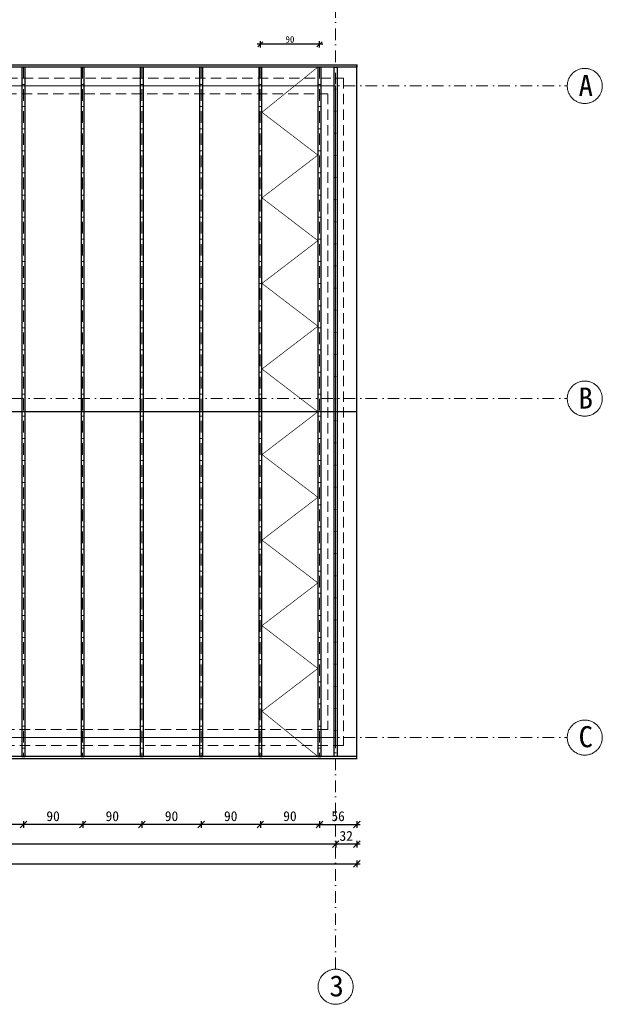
# Model space of a CAD drawing. Header units: millimetres. Extents: x -6343 to 9945, y -9929 to 237.
# Tile 14 of 43: x -3917 to -3032, y -8339 to -6843. Entities that reach past the tile are written whole.
import ezdxf

# ---------------------------------------------------------------- set-up
doc = ezdxf.new("R2010")
doc.units = ezdxf.units.MM
doc.linetypes.add('HIDDEN2', pattern=[4.7625, 3.175, -1.5875])
doc.linetypes.add('Kreski i kropki', pattern=[335.138881, 176.388884, -88.194442, 0, -70.555556])
for name, color, linetype, lineweight in [('_k_drewno', 2, 'Continuous', 25), ('_k_osie', 142, 'Kreski i kropki', 13), ('_k_wymiar', 7, 'Continuous', 9), ('_k_zarys', 7, 'HIDDEN2', 20)]:
    doc.layers.add(name, color=color, linetype=linetype, lineweight=lineweight)
doc.layers.add('_k_niewidoczna', color=72, linetype='Continuous', lineweight=9, plot=False)
doc.styles.add('GENERATED_STYLE_1', font='MS Gothic.ttf')
doc.styles.add('GENERATED_STYLE_2', font='MS Gothic.ttf')
doc.dimstyles.new('1 - 50   (cm)', dxfattribs={"dimscale": 5, "dimtxt": 2, "dimasz": 1.6, "dimexe": 1, "dimexo": 1, "dimgap": 0.5, "dimtad": 1, "dimdec": 0, "dimzin": 12, "dimdsep": 46, "dimtxsty": 'GENERATED_STYLE_1', "dimblk1": 'OBLIQUE', "dimblk2": 'OBLIQUE', "dimsah": 1, "dimcen": 0, "dimdle": 1, "dimclrd": 256, "dimclre": 256, "dimclrt": 4, "dimazin": 0, "dimtfac": 0.75, "dimtdec": 0, "dimtix": 1, "dimtmove": 1, "dimatfit": 3, "dimldrblk": 'OBLIQUE', "dimfxl": 1, "dimfxlon": 1, "dimtvp": 0.75, "dimtolj": 1, "dimtzin": 0, "dimarcsym": 0})
doc.dimstyles.new('1-100 (20cm)', dxfattribs={"dimscale": 5, "dimtxt": 3, "dimasz": 2, "dimexe": 1, "dimexo": 1, "dimgap": 1, "dimtad": 1, "dimdec": 0, "dimzin": 12, "dimdsep": 46, "dimtxsty": 'GENERATED_STYLE_1', "dimblk1": 'OBLIQUE', "dimblk2": 'OBLIQUE', "dimsah": 1, "dimcen": 0, "dimdle": 1, "dimclrd": 256, "dimclre": 256, "dimclrt": 4, "dimazin": 0, "dimtfac": 0.75, "dimtdec": 0, "dimtix": 1, "dimtmove": 1, "dimatfit": 3, "dimldrblk": 'OBLIQUE', "dimfxl": 1, "dimfxlon": 1, "dimtvp": 0.75, "dimtolj": 1, "dimtzin": 0, "dimarcsym": 0})

# ---------------------------------------------------------------- blocks, each defined once
blk = doc.blocks.new('_OBLIQUE')
at = {"color": 0, "linetype": 'ByBlock'}
blk.add_line((-0.5, -0.5), (0.5, 0.5), dxfattribs=at)
blk = doc.blocks.new('*D183')
at = {"layer": '_k_wymiar', "lineweight": -2, "transparency": 16777216}
for p, q in [((-3461.3, -8061.2), (-3461.3, -8071.2)), ((-3404.8, -8061.2), (-3404.8, -8071.2)), ((-3466.3, -8066.2), (-3399.8, -8066.2))]:
    blk.add_line(p, q, dxfattribs=at)
at = {"layer": 'Defpoints', "color": 0, "transparency": 16777216}
for p in [(-3461.3, -7963), (-3404.8, -7966.2), (-3404.8, -8066.2)]:
    blk.add_point(p, dxfattribs=at)
at = {"layer": '_k_wymiar', "lineweight": -2, "transparency": 16777216, "xscale": 10, "yscale": 10, "zscale": 10, "rotation": 180}
blk.add_blockref('_OBLIQUE', (-3461.3, -8066.2), dxfattribs=at)
at = {"layer": '_k_wymiar', "lineweight": -2, "transparency": 16777216, "xscale": 10, "yscale": 10, "zscale": 10}
blk.add_blockref('_OBLIQUE', (-3404.8, -8066.2), dxfattribs=at)
at = {"layer": '_k_wymiar', "color": 4, "transparency": 16777216, "insert": (-3433.1, -8053.7), "char_height": 15, "attachment_point": 5, "style": 'GENERATED_STYLE_1'}
blk.add_mtext('\\A1;56', dxfattribs=at)
blk = doc.blocks.new('*D184')
at = {"layer": '_k_wymiar', "lineweight": -2, "transparency": 16777216}
for p, q in [((-3436.8, -8091.2), (-3436.8, -8101.2)), ((-3404.8, -8091.2), (-3404.8, -8101.2)), ((-3399.8, -8096.2), (-3441.8, -8096.2))]:
    blk.add_line(p, q, dxfattribs=at)
at = {"layer": 'Defpoints', "color": 0, "transparency": 16777216}
for p in [(-3436.8, -7934.2), (-3404.8, -7966.2), (-3436.8, -8096.2)]:
    blk.add_point(p, dxfattribs=at)
at = {"layer": '_k_wymiar', "lineweight": -2, "transparency": 16777216, "xscale": 10, "yscale": 10, "zscale": 10, "rotation": 180}
blk.add_blockref('_OBLIQUE', (-3436.8, -8096.2), dxfattribs=at)
at = {"layer": '_k_wymiar', "lineweight": -2, "transparency": 16777216, "xscale": 10, "yscale": 10, "zscale": 10}
blk.add_blockref('_OBLIQUE', (-3404.8, -8096.2), dxfattribs=at)
at = {"layer": '_k_wymiar', "color": 4, "transparency": 16777216, "insert": (-3420.8, -8083.7), "char_height": 15, "attachment_point": 5, "style": 'GENERATED_STYLE_1'}
blk.add_mtext('\\A1;32', dxfattribs=at)
blk = doc.blocks.new('*D185')
at = {"layer": '_k_wymiar', "lineweight": -2, "transparency": 16777216}
for p, q in [((-5257.8, -8091.2), (-5257.8, -8101.2)), ((-3436.8, -8091.2), (-3436.8, -8101.2)), ((-3431.8, -8096.2), (-5262.8, -8096.2))]:
    blk.add_line(p, q, dxfattribs=at)
at = {"layer": 'Defpoints', "color": 0, "transparency": 16777216}
for p in [(-5257.8, -7934.2), (-3436.8, -7934.2), (-5257.8, -8096.2)]:
    blk.add_point(p, dxfattribs=at)
at = {"layer": '_k_wymiar', "lineweight": -2, "transparency": 16777216, "xscale": 10, "yscale": 10, "zscale": 10, "rotation": 180}
blk.add_blockref('_OBLIQUE', (-5257.8, -8096.2), dxfattribs=at)
at = {"layer": '_k_wymiar', "lineweight": -2, "transparency": 16777216, "xscale": 10, "yscale": 10, "zscale": 10}
blk.add_blockref('_OBLIQUE', (-3436.8, -8096.2), dxfattribs=at)
at = {"layer": '_k_wymiar', "color": 4, "transparency": 16777216, "insert": (-4347.3, -8083.7), "char_height": 15, "attachment_point": 5, "style": 'GENERATED_STYLE_1'}
blk.add_mtext('\\A1;1821', dxfattribs=at)
blk = doc.blocks.new('*D132')
at = {"layer": '_k_wymiar', "lineweight": -2, "transparency": 16777216}
for p, q in [((-5289.8, -8121.2), (-5289.8, -8131.2)), ((-3404.8, -8121.2), (-3404.8, -8131.2)), ((-5294.8, -8126.2), (-3399.8, -8126.2))]:
    blk.add_line(p, q, dxfattribs=at)
at = {"layer": 'Defpoints', "color": 0, "transparency": 16777216}
for p in [(-5289.8, -7966.2), (-3404.8, -7966.2), (-3404.8, -8126.2)]:
    blk.add_point(p, dxfattribs=at)
at = {"layer": '_k_wymiar', "lineweight": -2, "transparency": 16777216, "xscale": 10, "yscale": 10, "zscale": 10, "rotation": 180}
blk.add_blockref('_OBLIQUE', (-5289.8, -8126.2), dxfattribs=at)
at = {"layer": '_k_wymiar', "lineweight": -2, "transparency": 16777216, "xscale": 10, "yscale": 10, "zscale": 10}
blk.add_blockref('_OBLIQUE', (-3404.8, -8126.2), dxfattribs=at)
at = {"layer": '_k_wymiar', "color": 4, "transparency": 16777216, "insert": (-4347.3, -8113.7), "char_height": 15, "attachment_point": 5, "style": 'GENERATED_STYLE_1'}
blk.add_mtext('\\A1;1885', dxfattribs=at)
blk = doc.blocks.new('D1')
at = {"layer": '_k_drewno'}
blk.add_lwpolyline([(0, 0), (5, 0), (5, -1047.6), (0, -1047.6)], close=True, dxfattribs=at)
at = {"layer": '_k_osie', "ltscale": 0.1}
blk.add_lwpolyline([(2.5, 0), (2.5, -1047.6)], dxfattribs=at)
blk = doc.blocks.new('*D362')
at = {"layer": '_k_drewno', "lineweight": -2, "transparency": 16777216}
for p, q in [((-3456.3, -6880.9), (-3556.3, -6880.9)), ((-3551.3, -6885.9), (-3551.3, -6875.9)), ((-3461.3, -6885.9), (-3461.3, -6875.9))]:
    blk.add_line(p, q, dxfattribs=at)
at = {"layer": 'Defpoints', "color": 0, "transparency": 16777216}
for p in [(-3551.3, -6880.9), (-3551.3, -6915.4), (-3461.3, -6915.4)]:
    blk.add_point(p, dxfattribs=at)
at = {"layer": '_k_drewno', "lineweight": -2, "transparency": 16777216, "xscale": 8, "yscale": 8, "zscale": 8, "rotation": 180}
blk.add_blockref('_OBLIQUE', (-3551.3, -6880.9), dxfattribs=at)
at = {"layer": '_k_drewno', "lineweight": -2, "transparency": 16777216, "xscale": 8, "yscale": 8, "zscale": 8}
blk.add_blockref('_OBLIQUE', (-3461.3, -6880.9), dxfattribs=at)
at = {"layer": '_k_drewno', "color": 4, "transparency": 16777216, "insert": (-3506.3, -6873.4), "char_height": 10, "attachment_point": 5, "style": 'GENERATED_STYLE_1'}
blk.add_mtext('\\A1;90', dxfattribs=at)
blk = doc.blocks.new('*D363')
at = {"layer": '_k_wymiar', "lineweight": -2, "transparency": 16777216}
for p, q in [((-3551.3, -8061.2), (-3551.3, -8071.2)), ((-3461.3, -8061.2), (-3461.3, -8071.2)), ((-3456.3, -8066.2), (-3556.3, -8066.2))]:
    blk.add_line(p, q, dxfattribs=at)
at = {"layer": 'Defpoints', "color": 0, "transparency": 16777216}
for p in [(-3551.3, -7963), (-3461.3, -7963), (-3551.3, -8066.2)]:
    blk.add_point(p, dxfattribs=at)
at = {"layer": '_k_wymiar', "lineweight": -2, "transparency": 16777216, "xscale": 10, "yscale": 10, "zscale": 10, "rotation": 180}
blk.add_blockref('_OBLIQUE', (-3551.3, -8066.2), dxfattribs=at)
at = {"layer": '_k_wymiar', "lineweight": -2, "transparency": 16777216, "xscale": 10, "yscale": 10, "zscale": 10}
blk.add_blockref('_OBLIQUE', (-3461.3, -8066.2), dxfattribs=at)
at = {"layer": '_k_wymiar', "color": 4, "transparency": 16777216, "insert": (-3506.3, -8053.7), "char_height": 15, "attachment_point": 5, "style": 'GENERATED_STYLE_1'}
blk.add_mtext('\\A1;90', dxfattribs=at)
blk = doc.blocks.new('*D364')
at = {"layer": '_k_wymiar', "lineweight": -2, "transparency": 16777216}
for p, q in [((-3641.3, -8061.2), (-3641.3, -8071.2)), ((-3551.3, -8061.2), (-3551.3, -8071.2)), ((-3546.3, -8066.2), (-3646.3, -8066.2))]:
    blk.add_line(p, q, dxfattribs=at)
at = {"layer": 'Defpoints', "color": 0, "transparency": 16777216}
for p in [(-3641.3, -7963), (-3551.3, -7963), (-3641.3, -8066.2)]:
    blk.add_point(p, dxfattribs=at)
at = {"layer": '_k_wymiar', "lineweight": -2, "transparency": 16777216, "xscale": 10, "yscale": 10, "zscale": 10, "rotation": 180}
blk.add_blockref('_OBLIQUE', (-3641.3, -8066.2), dxfattribs=at)
at = {"layer": '_k_wymiar', "lineweight": -2, "transparency": 16777216, "xscale": 10, "yscale": 10, "zscale": 10}
blk.add_blockref('_OBLIQUE', (-3551.3, -8066.2), dxfattribs=at)
at = {"layer": '_k_wymiar', "color": 4, "transparency": 16777216, "insert": (-3596.3, -8053.7), "char_height": 15, "attachment_point": 5, "style": 'GENERATED_STYLE_1'}
blk.add_mtext('\\A1;90', dxfattribs=at)
blk = doc.blocks.new('*D365')
at = {"layer": '_k_wymiar', "lineweight": -2, "transparency": 16777216}
for p, q in [((-3731.3, -8061.2), (-3731.3, -8071.2)), ((-3641.3, -8061.2), (-3641.3, -8071.2)), ((-3636.3, -8066.2), (-3736.3, -8066.2))]:
    blk.add_line(p, q, dxfattribs=at)
at = {"layer": 'Defpoints', "color": 0, "transparency": 16777216}
for p in [(-3731.3, -7963), (-3641.3, -7963), (-3731.3, -8066.2)]:
    blk.add_point(p, dxfattribs=at)
at = {"layer": '_k_wymiar', "lineweight": -2, "transparency": 16777216, "xscale": 10, "yscale": 10, "zscale": 10, "rotation": 180}
blk.add_blockref('_OBLIQUE', (-3731.3, -8066.2), dxfattribs=at)
at = {"layer": '_k_wymiar', "lineweight": -2, "transparency": 16777216, "xscale": 10, "yscale": 10, "zscale": 10}
blk.add_blockref('_OBLIQUE', (-3641.3, -8066.2), dxfattribs=at)
at = {"layer": '_k_wymiar', "color": 4, "transparency": 16777216, "insert": (-3686.3, -8053.7), "char_height": 15, "attachment_point": 5, "style": 'GENERATED_STYLE_1'}
blk.add_mtext('\\A1;90', dxfattribs=at)
blk = doc.blocks.new('*D366')
at = {"layer": '_k_wymiar', "lineweight": -2, "transparency": 16777216}
for p, q in [((-3821.3, -8061.2), (-3821.3, -8071.2)), ((-3731.3, -8061.2), (-3731.3, -8071.2)), ((-3726.3, -8066.2), (-3826.3, -8066.2))]:
    blk.add_line(p, q, dxfattribs=at)
at = {"layer": 'Defpoints', "color": 0, "transparency": 16777216}
for p in [(-3821.3, -7963), (-3731.3, -7963), (-3821.3, -8066.2)]:
    blk.add_point(p, dxfattribs=at)
at = {"layer": '_k_wymiar', "lineweight": -2, "transparency": 16777216, "xscale": 10, "yscale": 10, "zscale": 10, "rotation": 180}
blk.add_blockref('_OBLIQUE', (-3821.3, -8066.2), dxfattribs=at)
at = {"layer": '_k_wymiar', "lineweight": -2, "transparency": 16777216, "xscale": 10, "yscale": 10, "zscale": 10}
blk.add_blockref('_OBLIQUE', (-3731.3, -8066.2), dxfattribs=at)
at = {"layer": '_k_wymiar', "color": 4, "transparency": 16777216, "insert": (-3776.3, -8053.7), "char_height": 15, "attachment_point": 5, "style": 'GENERATED_STYLE_1'}
blk.add_mtext('\\A1;90', dxfattribs=at)
blk = doc.blocks.new('*D367')
at = {"layer": '_k_wymiar', "lineweight": -2, "transparency": 16777216}
for p, q in [((-3911.3, -8061.2), (-3911.3, -8071.2)), ((-3821.3, -8061.2), (-3821.3, -8071.2)), ((-3816.3, -8066.2), (-3916.3, -8066.2))]:
    blk.add_line(p, q, dxfattribs=at)
at = {"layer": 'Defpoints', "color": 0, "transparency": 16777216}
for p in [(-3911.3, -7963), (-3821.3, -7963), (-3911.3, -8066.2)]:
    blk.add_point(p, dxfattribs=at)
at = {"layer": '_k_wymiar', "lineweight": -2, "transparency": 16777216, "xscale": 10, "yscale": 10, "zscale": 10, "rotation": 180}
blk.add_blockref('_OBLIQUE', (-3911.3, -8066.2), dxfattribs=at)
at = {"layer": '_k_wymiar', "lineweight": -2, "transparency": 16777216, "xscale": 10, "yscale": 10, "zscale": 10}
blk.add_blockref('_OBLIQUE', (-3821.3, -8066.2), dxfattribs=at)
at = {"layer": '_k_wymiar', "color": 4, "transparency": 16777216, "insert": (-3866.3, -8053.7), "char_height": 15, "attachment_point": 5, "style": 'GENERATED_STYLE_1'}
blk.add_mtext('\\A1;90', dxfattribs=at)
blk = doc.blocks.new('*D368')
at = {"layer": '_k_wymiar', "lineweight": -2, "transparency": 16777216}
for p, q in [((-4001.3, -8061.2), (-4001.3, -8071.2)), ((-3911.3, -8061.2), (-3911.3, -8071.2)), ((-3906.3, -8066.2), (-4006.3, -8066.2))]:
    blk.add_line(p, q, dxfattribs=at)
at = {"layer": 'Defpoints', "color": 0, "transparency": 16777216}
for p in [(-4001.3, -7963), (-3911.3, -7963), (-4001.3, -8066.2)]:
    blk.add_point(p, dxfattribs=at)
at = {"layer": '_k_wymiar', "lineweight": -2, "transparency": 16777216, "xscale": 10, "yscale": 10, "zscale": 10, "rotation": 180}
blk.add_blockref('_OBLIQUE', (-4001.3, -8066.2), dxfattribs=at)
at = {"layer": '_k_wymiar', "lineweight": -2, "transparency": 16777216, "xscale": 10, "yscale": 10, "zscale": 10}
blk.add_blockref('_OBLIQUE', (-3911.3, -8066.2), dxfattribs=at)
at = {"layer": '_k_wymiar', "color": 4, "transparency": 16777216, "insert": (-3956.3, -8053.7), "char_height": 15, "attachment_point": 5, "style": 'GENERATED_STYLE_1'}
blk.add_mtext('\\A1;90', dxfattribs=at)

msp = doc.modelspace()

# ---------------------------------------------------------------- linework, layer by layer
at = {"layer": '_k_drewno'}
for points in [[(-5289.83, -6912.18), (-3404.83, -6912.18), (-3404.83, -6915.38), (-5289.83, -6915.38)], [(-3439.33, -6915.38), (-3434.33, -6915.38), (-3434.33, -7962.98), (-3439.33, -7962.98)], [(-5289.83, -7966.18), (-3404.83, -7966.18), (-3404.83, -7962.98), (-5289.83, -7962.98)]]:
    msp.add_lwpolyline(points, close=True, dxfattribs=at)
at = {"layer": '_k_niewidoczna'}
msp.add_lwpolyline([(-5257.83, -6944.18), (-3436.83, -6944.18), (-3436.83, -7934.18), (-4222.83, -7934.18), (-4222.83, -7834.18), (-4502.83, -7834.18), (-4502.83, -7934.18), (-5257.83, -7934.18)], close=True, dxfattribs=at)
at = {"layer": '_k_osie', "ltscale": 0.1}
for points in [[(-3436.83, -8286.18), (-3436.83, -6592.14)], [(-5609.83, -6944.18), (-3084.83, -6944.18)], [(-5609.83, -7419.18), (-3084.83, -7419.18)], [(-5609.83, -7419.18), (-3084.83, -7419.18)], [(-5609.83, -7934.18), (-3084.83, -7934.18)]]:
    msp.add_lwpolyline(points, dxfattribs=at)
at = {"layer": '_k_osie'}
for centre in [(-3058.19, -6944.18), (-3058.19, -7419.18), (-3058.19, -7934.18), (-3436.83, -8312.82)]:
    msp.add_circle(centre, 26.64, dxfattribs=at)
at = {"layer": '_k_zarys', "lineweight": 9, "ltscale": 5}
for points, const_width in [([(-4254.83, -7966.18), (-5289.83, -7966.18), (-5289.83, -6912.18), (-3404.83, -6912.18), (-3404.83, -7966.18), (-4254.83, -7966.18)], 2), ([(-3463.83, -6915.38), (-3548.83, -6984.18), (-3463.83, -7049.18), (-3548.83, -7114.18), (-3463.83, -7179.18), (-3548.83, -7244.18), (-3463.83, -7309.18), (-3548.83, -7374.18), (-3463.83, -7439.18)], 1), ([(-5289.83, -7439.18), (-3404.83, -7439.18)], 2), ([(-3463.83, -7962.98), (-3548.83, -7894.18), (-3463.83, -7829.18), (-3548.83, -7764.18), (-3463.83, -7699.18), (-3548.83, -7634.18), (-3463.83, -7569.18), (-3548.83, -7504.18), (-3463.83, -7439.18)], 1)]:
    msp.add_lwpolyline(points, dxfattribs=dict(at, const_width=const_width))
for points in [[(-4490.83, -7946.18), (-5269.83, -7946.18), (-5269.83, -6932.18), (-3424.83, -6932.18), (-3424.83, -7946.18), (-4234.83, -7946.18)], [(-3937.83, -6956.18), (-3448.83, -6956.18), (-3448.83, -7922.18), (-3937.83, -7922.18)]]:
    msp.add_lwpolyline(points, dxfattribs=at)

# ---------------------------------------------------------------- block references
at = {"layer": '_k_osie', "xscale": -1}
for p in [(-3908.83, -6915.38), (-3818.83, -6915.38), (-3728.83, -6915.38), (-3638.83, -6915.38), (-3548.83, -6915.38), (-3458.83, -6915.38)]:
    msp.add_blockref('D1', p, dxfattribs=at)

# ---------------------------------------------------------------- texts
at = {"layer": '_k_osie', "char_height": 32, "attachment_point": 8, "style": 'GENERATED_STYLE_2'}
for s, insert in [('A', (-3056.67, -6959.37)), ('B', (-3056.67, -7434.37)), ('C', (-3056.67, -7949.37)), ('3', (-3435.31, -8328.01))]:
    msp.add_mtext(s, dxfattribs=dict(at, insert=insert))

# ---------------------------------------------------------------- dimensions: what is measured, and where the dimension line sits
at = {"layer": '_k_drewno'}
dim = msp.add_linear_dim(base=(-3551.33, -6880.86), p1=(-3461.33, -6915.38), p2=(-3551.33, -6915.38), dimstyle='1 - 50   (cm)', dxfattribs=at)
dim.commit()
dim.dimension.update_dxf_attribs({"geometry": '*D362', "text_midpoint": (-3506.33, -6873.36)})
at = {"layer": '_k_wymiar'}
for base, p1, p2, picture, middle in [((-5257.83, -8096.18), (-3436.83, -7934.18), (-5257.83, -7934.18), '*D185', (-4347.33, -8083.68)), ((-3436.83, -8096.18), (-3404.83, -7966.18), (-3436.83, -7934.18), '*D184', (-3420.83, -8083.68)), ((-3404.83, -8126.18), (-5289.83, -7966.18), (-3404.83, -7966.18), '*D132', (-4347.33, -8113.68)), ((-4001.33, -8066.18), (-3911.33, -7962.98), (-4001.33, -7962.98), '*D368', (-3956.33, -8053.68)), ((-3911.33, -8066.18), (-3821.33, -7962.98), (-3911.33, -7962.98), '*D367', (-3866.33, -8053.68)), ((-3821.33, -8066.18), (-3731.33, -7962.98), (-3821.33, -7962.98), '*D366', (-3776.33, -8053.68)), ((-3731.33, -8066.18), (-3641.33, -7962.98), (-3731.33, -7962.98), '*D365', (-3686.33, -8053.68)), ((-3641.33, -8066.18), (-3551.33, -7962.98), (-3641.33, -7962.98), '*D364', (-3596.33, -8053.68)), ((-3551.33, -8066.18), (-3461.33, -7962.98), (-3551.33, -7962.98), '*D363', (-3506.33, -8053.68)), ((-3404.82662542, -8066.17983118), (-3461.32662542, -7962.97983118), (-3404.82662542, -7966.17983118), '*D183', (-3433.07662542, -8053.67983118))]:
    dim = msp.add_linear_dim(base=base, p1=p1, p2=p2, dimstyle='1-100 (20cm)', dxfattribs=at)
    dim.commit()
    dim.dimension.update_dxf_attribs({"geometry": picture, "text_midpoint": middle})

doc.saveas('drawing.dxf')
